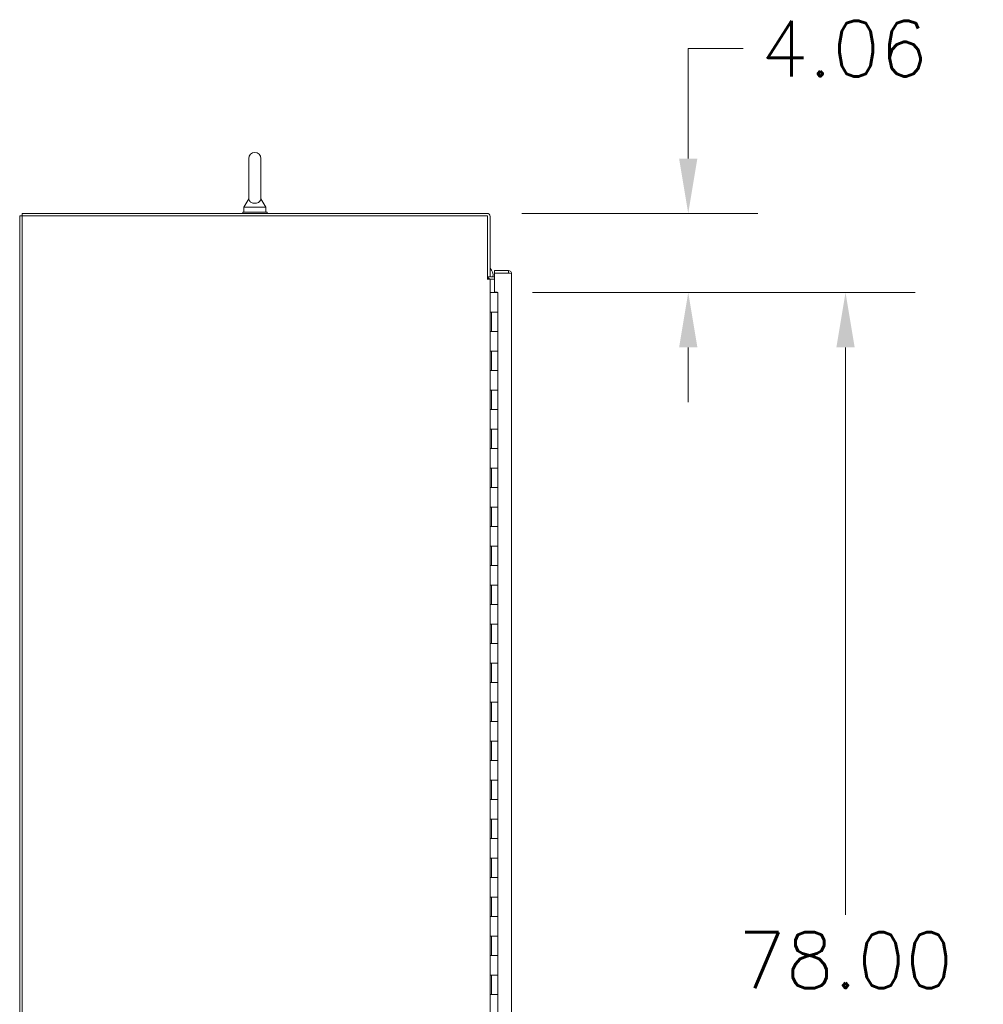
# Model space of a CAD drawing. Header units: inches. Extents: x 16 to 463, y 31 to 294.
# Tile 38 of 110: x 26 to 75, y 181 to 232. Entities that reach past the tile are written whole.
import ezdxf

# ---------------------------------------------------------------- set-up
doc = ezdxf.new("R2010")
doc.units = ezdxf.units.IN
doc.header["$LTSCALE"] = 28.571429
doc.header["$MEASUREMENT"] = 0
doc.layers.add('Dimension (ANSI)', color=7, linetype='Continuous', lineweight=5)
doc.layers.add('Visible (ANSI)', color=7, linetype='Continuous', lineweight=5)
doc.styles.add('ROMANS', font='romans.shx')
doc.dimstyles.new('Default (ANSI)', dxfattribs={"dimscale": 28.571429, "dimtxt": 0.1, "dimasz": 0.098425, "dimexe": 0.125, "dimexo": 0.0625, "dimgap": 0.031496, "dimtad": 0, "dimtih": 1, "dimtoh": 1, "dimrnd": 1e-08, "dimzin": 0, "dimdsep": 46, "dimtxsty": 'ROMANS', "dimcen": 0.09, "dimdle": 0.393701, "dimclrd": 256, "dimclre": 256, "dimclrt": 256, "dimadec": 0, "dimazin": 0, "dimtfac": 1, "dimtofl": 0, "dimtmove": 0, "dimatfit": 3, "dimfxl": 1, "dimtolj": 1, "dimtzin": 0, "dimlwd": -1, "dimlwe": -1, "dimarcsym": 0})

# ---------------------------------------------------------------- blocks, each defined once
blk = doc.blocks.new('*D18')
at = {"layer": 'Defpoints', "color": 0, "transparency": 16777216}
for p in [(49.751, 221.666), (60.069, 221.666), (50.302, 217.604)]:
    blk.add_point(p, dxfattribs=at)
at = {"layer": 'Dimension (ANSI)', "transparency": 16777216}
for p, q in [((60.069, 224.478), (60.069, 230.118)), ((60.069, 230.118), (62.882, 230.118)), ((51.537, 221.666), (63.641, 221.666)), ((52.088, 217.604), (63.641, 217.604)), ((60.069, 214.791), (60.069, 211.979))]:
    blk.add_line(p, q, dxfattribs=at)
for points in [[(59.601, 224.478), (60.538, 224.478), (60.069, 221.666)], [(59.601, 214.791), (60.538, 214.791), (60.069, 217.604)]]:
    blk.add_solid(points, dxfattribs=at)
at = {"layer": 'Dimension (ANSI)', "transparency": 16777216, "insert": (63.781, 231.547), "char_height": 2.8571, "attachment_point": 1, "style": 'ROMANS'}
blk.add_mtext('\\A1;4.06', dxfattribs=at)
blk = doc.blocks.new('*D31')
at = {"layer": 'Defpoints', "color": 0, "transparency": 16777216}
for p in [(50.302, 217.604), (68.135, 217.604), (50.302, 139.604)]:
    blk.add_point(p, dxfattribs=at)
at = {"layer": 'Dimension (ANSI)', "transparency": 16777216}
for p, q in [((52.088, 217.604), (71.707, 217.604)), ((68.135, 214.791), (68.135, 185.694)), ((68.135, 142.416), (68.135, 171.513)), ((52.088, 139.604), (71.707, 139.604))]:
    blk.add_line(p, q, dxfattribs=at)
for points in [[(67.666, 214.791), (68.604, 214.791), (68.135, 217.604)], [(67.666, 142.416), (68.604, 142.416), (68.135, 139.604)]]:
    blk.add_solid(points, dxfattribs=at)
at = {"layer": 'Dimension (ANSI)', "transparency": 16777216, "insert": (68.135, 178.604), "char_height": 2.8571, "attachment_point": 5, "style": 'ROMANS'}
blk.add_mtext('\\A1;78.00\\PHINGE\\PHEIGHT', dxfattribs=at)

msp = doc.modelspace()

# ---------------------------------------------------------------- linework, layer by layer
at = {"layer": 'Visible (ANSI)'}
for p, q in [((37.5348, 224.4786), (37.5348, 222.4186)), ((38.1548, 222.4186), (38.1548, 224.4786)), ((37.5348, 222.4186), (37.2848, 221.9786)), ((38.1548, 222.4186), (38.4048, 221.9786)), ((38.4698, 221.7286), (37.2198, 221.7286)), ((37.2198, 221.7286), (37.2198, 221.6661)), ((37.2848, 221.9786), (38.4048, 221.9786)), ((37.2848, 221.9786), (37.2848, 221.7286)), ((38.4048, 221.9786), (38.4048, 221.7286)), ((38.4698, 221.7286), (38.4698, 221.6661)), ((25.7823, 221.5411), (25.9073, 221.5411)), ((25.7823, 131.6661), (25.7823, 221.5411)), ((49.7511, 221.6661), (25.9073, 221.6661)), ((25.9073, 221.5411), (25.9073, 221.6661)), ((25.9073, 221.5411), (49.7823, 221.5411)), ((25.9073, 131.6661), (25.9073, 221.5411)), ((49.7823, 221.5411), (49.7823, 218.2913)), ((49.9073, 218.4161), (49.9073, 221.5099)), ((50.8556, 218.7286), (50.1369, 218.7286)), ((50.1369, 218.6036), (50.1369, 218.7286)), ((50.8556, 218.6036), (50.8556, 218.7286)), ((49.7509, 218.2913), (49.7823, 218.2913)), ((49.7509, 218.2911), (49.7509, 218.2913)), ((49.7511, 218.2911), (49.7509, 218.2911)), ((49.9073, 218.2911), (49.7511, 218.2911)), ((49.7823, 218.4161), (49.9073, 218.4161)), ((49.9073, 218.2911), (49.9386, 218.2911)), ((49.9073, 218.2911), (49.9073, 138.9161)), ((50.1369, 218.4161), (49.9386, 218.4161)), ((49.9386, 218.2911), (50.1369, 218.2911)), ((50.8556, 218.6036), (50.1369, 218.6036)), ((50.1369, 217.6193), (50.1369, 218.6029)), ((50.1369, 218.6029), (50.8556, 218.6029)), ((51.0119, 218.5724), (51.0119, 138.6349)), ((49.9788, 217.6036), (49.9073, 217.6036)), ((49.9788, 217.6036), (50.3024, 217.6036)), ((50.1369, 217.6193), (50.2619, 217.6193)), ((50.2619, 217.6193), (50.2619, 217.6036)), ((50.3024, 216.6036), (50.3024, 217.6036)), ((49.9102, 215.6036), (49.9102, 216.6036)), ((49.9102, 216.6036), (49.9788, 216.6036)), ((49.9724, 215.6036), (49.9724, 216.6036)), ((50.3024, 216.6036), (49.9788, 216.6036)), ((49.9788, 216.6036), (50.3024, 216.6036)), ((50.3024, 215.6036), (50.3024, 216.6036)), ((49.9788, 215.6036), (49.9102, 215.6036)), ((49.9788, 215.6036), (50.3024, 215.6036)), ((50.3024, 215.6036), (49.9788, 215.6036)), ((50.3024, 214.6036), (50.3024, 215.6036)), ((49.9102, 213.6036), (49.9102, 214.6036)), ((49.9102, 214.6036), (49.9788, 214.6036)), ((49.9724, 213.6036), (49.9724, 214.6036)), ((50.3024, 214.6036), (49.9788, 214.6036)), ((49.9788, 214.6036), (50.3024, 214.6036)), ((50.3024, 213.6036), (50.3024, 214.6036)), ((49.9788, 213.6036), (49.9102, 213.6036)), ((49.9788, 213.6036), (50.3024, 213.6036)), ((50.3024, 213.6036), (49.9788, 213.6036)), ((50.3024, 212.6036), (50.3024, 213.6036)), ((49.9102, 211.6036), (49.9102, 212.6036)), ((49.9102, 212.6036), (49.9788, 212.6036)), ((49.9724, 211.6036), (49.9724, 212.6036)), ((50.3024, 212.6036), (49.9788, 212.6036)), ((49.9788, 212.6036), (50.3024, 212.6036)), ((50.3024, 211.6036), (50.3024, 212.6036)), ((49.9788, 211.6036), (49.9102, 211.6036)), ((49.9788, 211.6036), (50.3024, 211.6036)), ((50.3024, 211.6036), (49.9788, 211.6036)), ((50.3024, 210.6036), (50.3024, 211.6036)), ((49.9102, 209.6036), (49.9102, 210.6036)), ((49.9102, 210.6036), (49.9788, 210.6036)), ((49.9724, 209.6036), (49.9724, 210.6036)), ((50.3024, 210.6036), (49.9788, 210.6036)), ((49.9788, 210.6036), (50.3024, 210.6036)), ((50.3024, 209.6036), (50.3024, 210.6036)), ((49.9788, 209.6036), (49.9102, 209.6036)), ((49.9788, 209.6036), (50.3024, 209.6036)), ((50.3024, 209.6036), (49.9788, 209.6036)), ((50.3024, 208.6036), (50.3024, 209.6036)), ((49.9102, 207.6036), (49.9102, 208.6036)), ((49.9102, 208.6036), (49.9788, 208.6036)), ((49.9724, 207.6036), (49.9724, 208.6036)), ((50.3024, 208.6036), (49.9788, 208.6036)), ((49.9788, 208.6036), (50.3024, 208.6036)), ((50.3024, 207.6036), (50.3024, 208.6036)), ((49.9788, 207.6036), (49.9102, 207.6036)), ((49.9788, 207.6036), (50.3024, 207.6036)), ((50.3024, 207.6036), (49.9788, 207.6036)), ((50.3024, 206.6036), (50.3024, 207.6036)), ((49.9102, 205.6036), (49.9102, 206.6036)), ((49.9102, 206.6036), (49.9788, 206.6036)), ((49.9724, 205.6036), (49.9724, 206.6036)), ((50.3024, 206.6036), (49.9788, 206.6036)), ((49.9788, 206.6036), (50.3024, 206.6036)), ((50.3024, 205.6036), (50.3024, 206.6036)), ((49.9788, 205.6036), (49.9102, 205.6036)), ((49.9788, 205.6036), (50.3024, 205.6036)), ((50.3024, 205.6036), (49.9788, 205.6036)), ((50.3024, 204.6036), (50.3024, 205.6036)), ((49.9102, 203.6036), (49.9102, 204.6036)), ((49.9102, 204.6036), (49.9788, 204.6036)), ((49.9724, 203.6036), (49.9724, 204.6036)), ((50.3024, 204.6036), (49.9788, 204.6036)), ((49.9788, 204.6036), (50.3024, 204.6036)), ((50.3024, 203.6036), (50.3024, 204.6036)), ((49.9788, 203.6036), (49.9102, 203.6036)), ((49.9788, 203.6036), (50.3024, 203.6036)), ((50.3024, 203.6036), (49.9788, 203.6036)), ((50.3024, 202.6036), (50.3024, 203.6036)), ((49.9102, 201.6036), (49.9102, 202.6036)), ((49.9102, 202.6036), (49.9788, 202.6036)), ((49.9724, 201.6036), (49.9724, 202.6036)), ((50.3024, 202.6036), (49.9788, 202.6036)), ((49.9788, 202.6036), (50.3024, 202.6036)), ((50.3024, 201.6036), (50.3024, 202.6036)), ((49.9788, 201.6036), (49.9102, 201.6036)), ((49.9788, 201.6036), (50.3024, 201.6036)), ((50.3024, 201.6036), (49.9788, 201.6036)), ((50.3024, 200.6036), (50.3024, 201.6036)), ((49.9102, 199.6036), (49.9102, 200.6036)), ((49.9102, 200.6036), (49.9788, 200.6036)), ((49.9724, 199.6036), (49.9724, 200.6036)), ((50.3024, 200.6036), (49.9788, 200.6036)), ((49.9788, 200.6036), (50.3024, 200.6036)), ((50.3024, 199.6036), (50.3024, 200.6036)), ((49.9788, 199.6036), (49.9102, 199.6036)), ((49.9788, 199.6036), (50.3024, 199.6036)), ((50.3024, 199.6036), (49.9788, 199.6036)), ((50.3024, 198.6036), (50.3024, 199.6036)), ((49.9102, 197.6036), (49.9102, 198.6036)), ((49.9102, 198.6036), (49.9788, 198.6036)), ((49.9724, 197.6036), (49.9724, 198.6036)), ((50.3024, 198.6036), (49.9788, 198.6036)), ((49.9788, 198.6036), (50.3024, 198.6036)), ((50.3024, 197.6036), (50.3024, 198.6036)), ((49.9788, 197.6036), (49.9102, 197.6036)), ((49.9788, 197.6036), (50.3024, 197.6036)), ((50.3024, 197.6036), (49.9788, 197.6036)), ((50.3024, 196.6036), (50.3024, 197.6036)), ((49.9102, 195.6036), (49.9102, 196.6036)), ((49.9102, 196.6036), (49.9788, 196.6036)), ((49.9724, 195.6036), (49.9724, 196.6036)), ((50.3024, 196.6036), (49.9788, 196.6036)), ((49.9788, 196.6036), (50.3024, 196.6036)), ((50.3024, 195.6036), (50.3024, 196.6036)), ((49.9788, 195.6036), (49.9102, 195.6036)), ((49.9788, 195.6036), (50.3024, 195.6036)), ((50.3024, 195.6036), (49.9788, 195.6036)), ((50.3024, 194.6036), (50.3024, 195.6036)), ((49.9102, 193.6036), (49.9102, 194.6036)), ((49.9102, 194.6036), (49.9788, 194.6036)), ((49.9724, 193.6036), (49.9724, 194.6036)), ((50.3024, 194.6036), (49.9788, 194.6036)), ((49.9788, 194.6036), (50.3024, 194.6036)), ((50.3024, 193.6036), (50.3024, 194.6036)), ((49.9788, 193.6036), (49.9102, 193.6036)), ((49.9788, 193.6036), (50.3024, 193.6036)), ((50.3024, 193.6036), (49.9788, 193.6036)), ((50.3024, 192.6036), (50.3024, 193.6036)), ((49.9102, 191.6036), (49.9102, 192.6036)), ((49.9102, 192.6036), (49.9788, 192.6036)), ((49.9724, 191.6036), (49.9724, 192.6036)), ((50.3024, 192.6036), (49.9788, 192.6036)), ((49.9788, 192.6036), (50.3024, 192.6036)), ((50.3024, 191.6036), (50.3024, 192.6036)), ((49.9788, 191.6036), (49.9102, 191.6036)), ((49.9788, 191.6036), (50.3024, 191.6036)), ((50.3024, 191.6036), (49.9788, 191.6036)), ((50.3024, 190.6036), (50.3024, 191.6036)), ((49.9102, 189.6036), (49.9102, 190.6036)), ((49.9102, 190.6036), (49.9788, 190.6036)), ((49.9724, 189.6036), (49.9724, 190.6036)), ((50.3024, 190.6036), (49.9788, 190.6036)), ((49.9788, 190.6036), (50.3024, 190.6036)), ((50.3024, 189.6036), (50.3024, 190.6036)), ((49.9788, 189.6036), (49.9102, 189.6036)), ((49.9788, 189.6036), (50.3024, 189.6036)), ((50.3024, 189.6036), (49.9788, 189.6036)), ((50.3024, 188.6036), (50.3024, 189.6036)), ((49.9102, 187.6036), (49.9102, 188.6036)), ((49.9102, 188.6036), (49.9788, 188.6036)), ((49.9724, 187.6036), (49.9724, 188.6036)), ((50.3024, 188.6036), (49.9788, 188.6036)), ((49.9788, 188.6036), (50.3024, 188.6036)), ((50.3024, 187.6036), (50.3024, 188.6036)), ((49.9788, 187.6036), (49.9102, 187.6036)), ((49.9788, 187.6036), (50.3024, 187.6036)), ((50.3024, 187.6036), (49.9788, 187.6036)), ((50.3024, 186.6036), (50.3024, 187.6036)), ((49.9102, 185.6036), (49.9102, 186.6036)), ((49.9102, 186.6036), (49.9788, 186.6036)), ((49.9724, 185.6036), (49.9724, 186.6036)), ((50.3024, 186.6036), (49.9788, 186.6036)), ((49.9788, 186.6036), (50.3024, 186.6036)), ((50.3024, 185.6036), (50.3024, 186.6036)), ((49.9788, 185.6036), (49.9102, 185.6036)), ((49.9788, 185.6036), (50.3024, 185.6036)), ((50.3024, 185.6036), (49.9788, 185.6036)), ((50.3024, 184.6036), (50.3024, 185.6036)), ((49.9102, 183.6036), (49.9102, 184.6036)), ((49.9102, 184.6036), (49.9788, 184.6036)), ((49.9724, 183.6036), (49.9724, 184.6036)), ((50.3024, 184.6036), (49.9788, 184.6036)), ((49.9788, 184.6036), (50.3024, 184.6036)), ((50.3024, 183.6036), (50.3024, 184.6036)), ((49.9788, 183.6036), (49.9102, 183.6036)), ((49.9788, 183.6036), (50.3024, 183.6036)), ((50.3024, 183.6036), (49.9788, 183.6036)), ((50.3024, 182.6036), (50.3024, 183.6036)), ((49.9102, 181.6036), (49.9102, 182.6036)), ((49.9102, 182.6036), (49.9788, 182.6036)), ((49.9724, 181.6036), (49.9724, 182.6036)), ((50.3024, 182.6036), (49.9788, 182.6036)), ((49.9788, 182.6036), (50.3024, 182.6036)), ((50.3024, 181.6036), (50.3024, 182.6036)), ((49.9788, 181.6036), (49.9102, 181.6036)), ((49.9788, 181.6036), (50.3024, 181.6036)), ((50.3024, 181.6036), (49.9788, 181.6036)), ((50.3024, 180.6036), (50.3024, 181.6036))]:
    msp.add_line(p, q, dxfattribs=at)
for centre, radius, start, end in [((37.8448, 224.4786), 0.31, 0, 180), ((49.7511, 221.5099), 0.1562, 0, 90), ((49.5611, 218.4913), 0.5, 351.35254, 46.17541), ((49.9386, 218.4474), 0.1563, 191.53696, 270), ((49.9386, 218.4474), 0.0313, 180, 270)]:
    msp.add_arc(centre, radius, start, end, dxfattribs=at)
for points, knots in [([(38.1548, 222.4186), (38.1548, 222.4186), (38.1548, 222.417), (38.1546, 222.4074), (38.154, 222.3947), (38.147, 222.3557), (38.1352, 222.3185), (38.0825, 222.2593), (38.0559, 222.2396), (37.9987, 222.2107), (37.9677, 222.1999), (37.9029, 222.1867), (37.8705, 222.1836), (37.8064, 222.1846), (37.7758, 222.1883), (37.7166, 222.2018), (37.6891, 222.2117), (37.6366, 222.238), (37.6133, 222.255), (37.5716, 222.2969), (37.5563, 222.3226), (37.5361, 222.3775), (37.535, 222.4045), (37.5348, 222.4172), (37.5348, 222.4186), (37.5348, 222.4186)], [0.9142381, 0.9142381, 0.9142381, 0.9142381, 0.9520549, 0.9520549, 1.0311037, 1.0311037, 1.1787345, 1.1787345, 1.276263, 1.276263, 1.362415, 1.362415, 1.4398265, 1.4398265, 1.5142017, 1.5142017, 1.5926848, 1.5926848, 1.6852455, 1.6852455, 1.8026878, 1.8026878, 1.9462224, 1.9462224, 1.9858069, 1.9858069, 1.9858069, 1.9858069]), ([(51.0119, 218.5724), (51.0119, 218.6241), (50.9844, 218.6749), (50.9411, 218.7032), (50.9159, 218.7197), (50.8858, 218.7286), (50.8556, 218.7286)], [0, 0, 0, 0, 0.9920594, 0.9920594, 0.9920594, 1.5707963, 1.5707963, 1.5707963, 1.5707963]), ([(50.8668, 218.6014), (50.8641, 218.6025), (50.8613, 218.6033), (50.8584, 218.6035), (50.8575, 218.6036), (50.8565, 218.6036), (50.8556, 218.6036)], [1.20081845, 1.20081845, 1.20081845, 1.20081845, 1.48347479, 1.48347479, 1.48347479, 1.57079633, 1.57079633, 1.57079633, 1.57079633]), ([(50.8556, 218.6029), (50.9073, 218.5965), (50.9582, 218.5901), (50.9864, 218.5836), (51.0029, 218.5799), (51.0119, 218.5761), (51.0119, 218.5724)], [0, 0, 0, 0, 0.9920594, 0.9920594, 0.9920594, 1.5707963, 1.5707963, 1.5707963, 1.5707963])]:
    msp.add_open_spline(points, degree=3, knots=knots, dxfattribs=at)

# ---------------------------------------------------------------- dimensions: what is measured, and where the dimension line sits
at = {"layer": 'Dimension (ANSI)'}
dim = msp.add_linear_dim(base=(60.0694, 221.6661), p1=(50.3024, 217.6036), p2=(49.7511, 221.6661), angle=90, dimstyle='Default (ANSI)', override={"dimdec": 2, "dimtp": 0, "dimtm": 0, "dimtdec": 2, "dimatfit": 1}, dxfattribs=at)
dim.commit()
dim.dimension.update_dxf_attribs({"geometry": '*D18', "text_midpoint": (68.1352, 230.1179), "dimtype": 160})
dim = msp.add_linear_dim(base=(68.1352, 217.6036), p1=(50.3024, 139.6036), p2=(50.3024, 217.6036), angle=90, text='<>\\PHINGE\\PHEIGHT', dimstyle='Default (ANSI)', override={"dimdec": 2, "dimtp": 0, "dimtm": 0, "dimtdec": 2, "dimatfit": 1}, dxfattribs=at)
dim.commit()
dim.dimension.update_dxf_attribs({"geometry": '*D31', "text_midpoint": (68.1352, 178.6036), "dimtype": 160})

doc.saveas('drawing.dxf')
